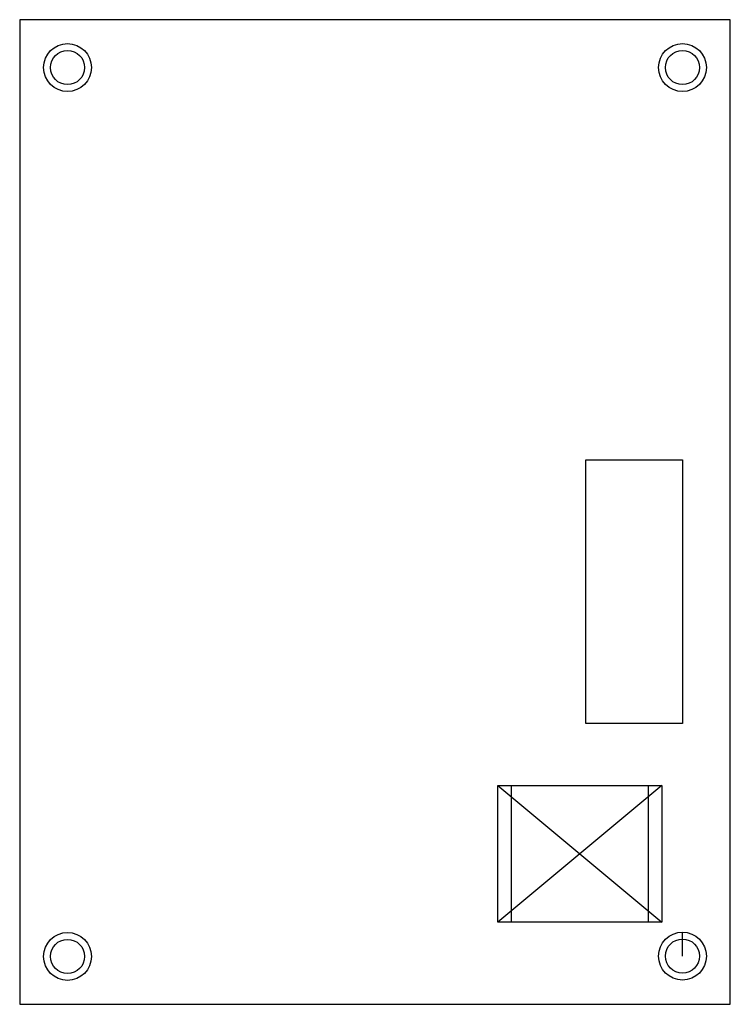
# Model space of a CAD drawing. Header units: millimetres. Extents: x -72 to -20, y -73 to -1.
import ezdxf

# ---------------------------------------------------------------- set-up
doc = ezdxf.new("R2010")
doc.units = ezdxf.units.MM
doc.layers.get('0').update_dxf_attribs({"linetype": 'CONTINUOUS'})

msp = doc.modelspace()

# ---------------------------------------------------------------- linework, layer by layer
for p, q in [((-37, -57), (-25, -67)), ((-25, -57), (-37, -67)), ((-23.5, -69.475), (-23.5, -67.725))]:
    msp.add_line(p, q)
for points in [[(-72, -73), (-20, -73), (-20, -1), (-72, -1)], [(-23.5, -52.475), (-30.584, -52.475), (-30.584, -33.189), (-23.5, -33.189)], [(-37, -57), (-25, -57), (-25, -67), (-37, -67)], [(-36, -67), (-36, -57), (-26, -57), (-26, -67)]]:
    msp.add_lwpolyline(points, close=True)
for centre, radius in [((-68.5, -4.5), 1.75), ((-23.5, -4.5), 1.75), ((-68.5, -4.5), 1.25), ((-23.5, -4.5), 1.25), ((-68.5, -69.5), 1.75), ((-68.5, -69.5), 1.25), ((-23.5, -69.475), 1.75), ((-23.5, -69.475), 1.25)]:
    msp.add_circle(centre, radius)

doc.saveas('drawing.dxf')
